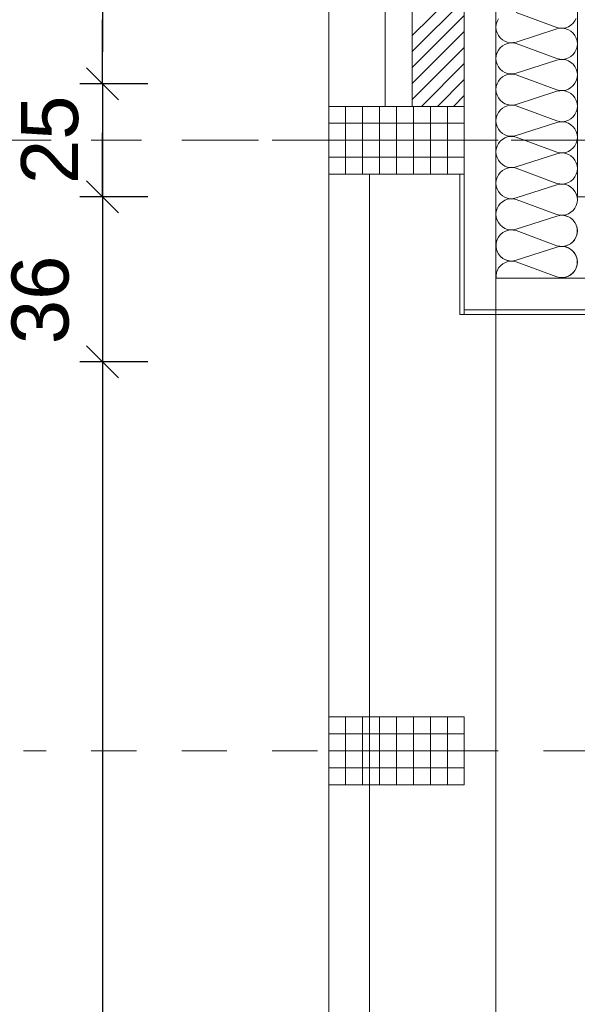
# Model space of a CAD drawing. Header units: metres. Extents: x -45.2 to 14.3, y -31.8 to 10.2.
# Tile 37 of 152: x -40.5 to -39.3, y -7.3 to -5.1. Entities that reach past the tile are written whole.
import ezdxf

# ---------------------------------------------------------------- set-up
doc = ezdxf.new("R2010")
doc.units = ezdxf.units.M
doc.header["$LTSCALE"] = 0.05
doc.linetypes.add('Achsen 01', pattern=[5.291531, 3.175, -1.058062, 0.352704, -0.705764])
doc.linetypes.add('Raster 01', pattern=[2, 1, -1])
doc.layers.get('0').update_dxf_attribs({"lineweight": 25})
for name, color, linetype, lineweight, true_color in [('014_Fassadenarbeiten-000 Aufsicht Betonfertigteile', 7, 'Continuous', 9, 0xc0c0c0), ('014_Fassadenarbeiten-000 Aufsicht Mauerwerk', 7, 'Continuous', 9, 0xa6a6a6), ('014_Fassadenarbeiten-330 mineralische Dämmung', 7, 'Continuous', 9, 0x666666), ('031_Metallbauarbeiten-330 Aufsicht Metallbauarbeiten', 7, 'Continuous', 9, 0xa6a6a6), ('032_Metallarbeiten-PR_Fassade', 7, 'Continuous', 13, 0x444444), ('AV1-Achsen', 1, 'Achsen 01', 18, 0xff0000), ('AV1-Raster', 7, 'Raster 01', 9, 0xa6a6a6)]:
    doc.layers.add(name, color=color, linetype=linetype, lineweight=lineweight, true_color=true_color)
for name, color, linetype, lineweight in [('014_Fassadenarbeiten-330 Betonfertigteile vertikal', 7, 'Continuous', 9), ('014_Fassadenarbeiten-330 Filtermauerwerk 11.5cm', 7, 'Continuous', 9), ('Bemaßung-Bemaßung', 7, 'Continuous', 9)]:
    doc.layers.add(name, color=color, linetype=linetype, lineweight=lineweight)
doc.styles.add('Arial', font='arial.ttf')

msp = doc.modelspace()

# ---------------------------------------------------------------- linework, layer by layer
at = {"color": 0, "linetype": 'ByBlock', "lineweight": -2}
for p, q in [((-40.325, -5.275), (-40.325, -5.2043)), ((-40.325, -5.275), (-40.325, -5.2043)), ((-40.325, -5.525), (-40.325, -5.4543)), ((-40.325, -5.525), (-40.325, -5.5957)), ((-40.325, -5.89), (-40.325, -5.9607)), ((-40.325, -5.89), (-40.325, -5.9607))]:
    msp.add_line(p, q, dxfattribs=at)
at = {"color": 0, "linetype": 'Continuous', "lineweight": 15}
for p, q in [((-40.2896, -5.3104), (-40.3604, -5.2396)), ((-40.2896, -5.3104), (-40.3604, -5.2396)), ((-40.2896, -5.5604), (-40.3604, -5.4896)), ((-40.3604, -5.4896), (-40.2896, -5.5604)), ((-40.3604, -5.8546), (-40.2896, -5.9254)), ((-40.3604, -5.8546), (-40.2896, -5.9254))]:
    msp.add_line(p, q, dxfattribs=at)
at = {"layer": '014_Fassadenarbeiten-000 Aufsicht Betonfertigteile'}
msp.add_lwpolyline([(-39.455, 0.305), (-39.455, -21.905), (-39.825, -22.275), (-39.825, 0.675)], close=True, dxfattribs=at)
at = {"layer": '014_Fassadenarbeiten-000 Aufsicht Mauerwerk'}
for points in [[(-39.525, -5.325), (-39.7, -5.325), (-39.7, -4.125), (-39.525, -4.125)], [(-39.7, -4.125), (-39.525, -4.125), (-39.525, -5.325), (-39.7, -5.325)]]:
    msp.add_lwpolyline(points, close=True, dxfattribs=at)
at = {"layer": '014_Fassadenarbeiten-330 Betonfertigteile vertikal', "color": 8, "linetype": 'Continuous', "lineweight": 9, "true_color": 0x808080}
for p, q in [((-39.7875, -5.325), (-39.7875, -5.475)), ((-39.75, -5.325), (-39.75, -5.475)), ((-39.7125, -5.325), (-39.7125, -5.475)), ((-39.675, -5.325), (-39.675, -5.475)), ((-39.6375, -5.325), (-39.6375, -5.475)), ((-39.6, -5.325), (-39.6, -5.475)), ((-39.5625, -5.325), (-39.5625, -5.475)), ((-39.7875, -6.675), (-39.7875, -6.825)), ((-39.75, -6.675), (-39.75, -6.825)), ((-39.7125, -6.675), (-39.7125, -6.825)), ((-39.675, -6.675), (-39.675, -6.825)), ((-39.6375, -6.675), (-39.6375, -6.825)), ((-39.6, -6.675), (-39.6, -6.825)), ((-39.5625, -6.675), (-39.5625, -6.825))]:
    msp.add_line(p, q, dxfattribs=at)
at = {"layer": '014_Fassadenarbeiten-330 Betonfertigteile vertikal', "color": 8, "linetype": 'Continuous', "lineweight": 13, "true_color": 0x808080}
for p, q in [((-39.825, -5.3625), (-39.525, -5.3625)), ((-39.825, -5.4), (-39.525, -5.4)), ((-39.825, -5.4375), (-39.525, -5.4375)), ((-39.825, -6.7125), (-39.525, -6.7125)), ((-39.825, -6.75), (-39.525, -6.75)), ((-39.825, -6.7875), (-39.525, -6.7875))]:
    msp.add_line(p, q, dxfattribs=at)
at = {"layer": '014_Fassadenarbeiten-330 Betonfertigteile vertikal'}
for points in [[(-39.525, -5.475), (-39.525, -5.325), (-39.825, -5.325), (-39.825, -5.475)], [(-39.525, -6.825), (-39.525, -6.675), (-39.825, -6.675), (-39.825, -6.825)]]:
    msp.add_lwpolyline(points, close=True, dxfattribs=at)
at = {"layer": '014_Fassadenarbeiten-330 Filtermauerwerk 11.5cm', "color": 8, "linetype": 'Continuous', "lineweight": 9, "true_color": 0x808080}
for p, q in [((-39.64, -5.1685), (-39.525, -5.0535)), ((-39.64, -5.2039), (-39.525, -5.0889)), ((-39.64, -5.2393), (-39.525, -5.1243)), ((-39.64, -5.2746), (-39.525, -5.1596)), ((-39.64, -5.31), (-39.525, -5.195)), ((-39.6197, -5.325), (-39.525, -5.2303)), ((-39.5843, -5.325), (-39.525, -5.2657)), ((-39.549, -5.325), (-39.525, -5.301))]:
    msp.add_line(p, q, dxfattribs=at)
at = {"layer": '014_Fassadenarbeiten-330 Filtermauerwerk 11.5cm'}
msp.add_lwpolyline([(-39.64, -4.125), (-39.525, -4.125), (-39.525, -5.325), (-39.64, -5.325)], close=True, dxfattribs=at)
at = {"layer": '014_Fassadenarbeiten-330 mineralische Dämmung'}
msp.add_lwpolyline([(-36.8275, -5.525), (-39.275, -5.525), (-39.275, 0.125), (-18.9, 0.125), (-18.9, 0.305), (-39.455, 0.305), (-39.455, -5.705), (-36.8275, -5.705)], close=True, dxfattribs=at)
for points in [[(-39.32, -5.7021), (-39.3137, -5.7035), (-39.3072, -5.7037), (-39.3008, -5.7027), (-39.2947, -5.7005), (-39.2892, -5.6972), (-39.2843, -5.6929), (-39.2803, -5.6878), (-39.2774, -5.682), (-39.2756, -5.6758), (-39.275, -5.6693), (-39.2756, -5.6629), (-39.2774, -5.6567), (-39.2803, -5.6509), (-39.2843, -5.6458), (-39.2892, -5.6415), (-39.2947, -5.6382), (-39.3008, -5.636), (-39.3072, -5.635), (-39.3137, -5.6351), (-39.32, -5.6365), (-39.41, -5.6655), (-39.41, -5.6655), (-39.4163, -5.6669), (-39.4228, -5.6671), (-39.4292, -5.666), (-39.4353, -5.6638), (-39.4408, -5.6605), (-39.4457, -5.6562), (-39.4497, -5.6511), (-39.4526, -5.6453), (-39.4544, -5.6391), (-39.455, -5.6327), (-39.4544, -5.6262), (-39.4526, -5.62), (-39.4497, -5.6142), (-39.4457, -5.6091), (-39.4408, -5.6048), (-39.4353, -5.6015), (-39.4292, -5.5993), (-39.4228, -5.5983), (-39.4163, -5.5985), (-39.41, -5.5999), (-39.32, -5.6332), (-39.32, -5.6332), (-39.3137, -5.6346), (-39.3072, -5.6348), (-39.3008, -5.6337), (-39.2947, -5.6315), (-39.2892, -5.6282), (-39.2843, -5.6239), (-39.2803, -5.6188), (-39.2774, -5.613), (-39.2756, -5.6068), (-39.275, -5.6004), (-39.2756, -5.5939), (-39.2774, -5.5877), (-39.2803, -5.5819), (-39.2843, -5.5768), (-39.2892, -5.5725), (-39.2947, -5.5692), (-39.3008, -5.567), (-39.3072, -5.566), (-39.3137, -5.5662), (-39.32, -5.5676), (-39.41, -5.5965), (-39.41, -5.5965), (-39.4163, -5.5979), (-39.4228, -5.5981), (-39.4292, -5.5971), (-39.4353, -5.5949), (-39.4408, -5.5916), (-39.4457, -5.5873), (-39.4497, -5.5822), (-39.4526, -5.5764), (-39.4544, -5.5702), (-39.455, -5.5637), (-39.4544, -5.5573), (-39.4526, -5.5511), (-39.4497, -5.5453), (-39.4457, -5.5402), (-39.4408, -5.5359), (-39.4353, -5.5326), (-39.4292, -5.5304), (-39.4228, -5.5294), (-39.4163, -5.5296), (-39.41, -5.531), (-39.32, -5.5642), (-39.32, -5.5642), (-39.3137, -5.5656), (-39.3072, -5.5658), (-39.3008, -5.5648), (-39.2947, -5.5626), (-39.2892, -5.5593), (-39.2843, -5.555), (-39.2803, -5.5499), (-39.2774, -5.5441), (-39.2756, -5.5379), (-39.275, -5.5314), (-39.2756, -5.525), (-39.2774, -5.5188), (-39.2803, -5.513), (-39.2843, -5.5079), (-39.2892, -5.5036), (-39.2947, -5.5003), (-39.3008, -5.4981), (-39.3072, -5.4971), (-39.3137, -5.4973), (-39.32, -5.4987), (-39.41, -5.5276), (-39.41, -5.5276), (-39.4163, -5.529), (-39.4228, -5.5292), (-39.4292, -5.5281), (-39.4353, -5.5259), (-39.4408, -5.5226), (-39.4457, -5.5183), (-39.4497, -5.5132), (-39.4526, -5.5075), (-39.4544, -5.5012), (-39.455, -5.4948), (-39.4544, -5.4883), (-39.4526, -5.4821), (-39.4497, -5.4764), (-39.4457, -5.4712), (-39.4408, -5.4669), (-39.4353, -5.4636), (-39.4292, -5.4614), (-39.4228, -5.4604), (-39.4163, -5.4606), (-39.41, -5.462), (-39.32, -5.4953), (-39.32, -5.4953), (-39.3137, -5.4967), (-39.3072, -5.4969), (-39.3008, -5.4958), (-39.2947, -5.4936), (-39.2892, -5.4903), (-39.2843, -5.486), (-39.2803, -5.4809), (-39.2774, -5.4752), (-39.2756, -5.4689), (-39.275, -5.4625), (-39.2756, -5.456), (-39.2774, -5.4498), (-39.2803, -5.4441), (-39.2843, -5.4389), (-39.2892, -5.4347), (-39.2947, -5.4313), (-39.3008, -5.4291), (-39.3072, -5.4281), (-39.3137, -5.4283), (-39.32, -5.4297), (-39.41, -5.4586), (-39.41, -5.4586), (-39.4163, -5.46), (-39.4228, -5.4602), (-39.4292, -5.4592), (-39.4353, -5.457), (-39.4408, -5.4537), (-39.4457, -5.4494), (-39.4497, -5.4443), (-39.4526, -5.4385), (-39.4544, -5.4323), (-39.455, -5.4258), (-39.4544, -5.4194), (-39.4526, -5.4132), (-39.4497, -5.4074), (-39.4457, -5.4023), (-39.4408, -5.398), (-39.4353, -5.3947), (-39.4292, -5.3925), (-39.4228, -5.3915), (-39.4163, -5.3917), (-39.41, -5.3931), (-39.32, -5.4263), (-39.32, -5.4263), (-39.3137, -5.4277), (-39.3072, -5.4279), (-39.3008, -5.4269), (-39.2947, -5.4247), (-39.2892, -5.4214), (-39.2843, -5.4171), (-39.2803, -5.412), (-39.2774, -5.4062), (-39.2756, -5.4), (-39.275, -5.3935), (-39.2756, -5.3871), (-39.2774, -5.3809), (-39.2803, -5.3751), (-39.2843, -5.37), (-39.2892, -5.3657), (-39.2947, -5.3624), (-39.3008, -5.3602), (-39.3072, -5.3592), (-39.3137, -5.3594), (-39.32, -5.3608), (-39.41, -5.3897), (-39.41, -5.3897), (-39.4163, -5.3911), (-39.4228, -5.3913), (-39.4292, -5.3903), (-39.4353, -5.388), (-39.4408, -5.3847), (-39.4457, -5.3805), (-39.4497, -5.3753), (-39.4526, -5.3696), (-39.4544, -5.3633), (-39.455, -5.3569), (-39.4544, -5.3505), (-39.4526, -5.3442), (-39.4497, -5.3385), (-39.4457, -5.3333), (-39.4408, -5.3291), (-39.4353, -5.3258), (-39.4292, -5.3236), (-39.4228, -5.3225), (-39.4163, -5.3227), (-39.41, -5.3241), (-39.32, -5.3574), (-39.32, -5.3574), (-39.3137, -5.3588), (-39.3072, -5.359), (-39.3008, -5.3579), (-39.2947, -5.3557), (-39.2892, -5.3524), (-39.2843, -5.3482), (-39.2803, -5.343), (-39.2774, -5.3373), (-39.2756, -5.331), (-39.275, -5.3246), (-39.2756, -5.3182), (-39.2774, -5.3119), (-39.2803, -5.3062), (-39.2843, -5.3011), (-39.2892, -5.2968), (-39.2947, -5.2935), (-39.3008, -5.2913), (-39.3072, -5.2902), (-39.3137, -5.2904), (-39.32, -5.2918), (-39.41, -5.3207), (-39.41, -5.3207), (-39.4163, -5.3221), (-39.4228, -5.3223), (-39.4292, -5.3213), (-39.4353, -5.3191), (-39.4408, -5.3158), (-39.4457, -5.3115), (-39.4497, -5.3064), (-39.4526, -5.3006), (-39.4544, -5.2944), (-39.455, -5.288), (-39.4544, -5.2815), (-39.4526, -5.2753), (-39.4497, -5.2695), (-39.4457, -5.2644), (-39.4408, -5.2601), (-39.4353, -5.2568), (-39.4292, -5.2546), (-39.4228, -5.2536), (-39.4163, -5.2538), (-39.41, -5.2552), (-39.32, -5.2884), (-39.32, -5.2884), (-39.3137, -5.2898), (-39.3072, -5.29), (-39.3008, -5.289), (-39.2947, -5.2868), (-39.2892, -5.2835), (-39.2843, -5.2792), (-39.2803, -5.2741), (-39.2774, -5.2683), (-39.2756, -5.2621), (-39.275, -5.2557), (-39.2756, -5.2492), (-39.2774, -5.243), (-39.2803, -5.2372), (-39.2843, -5.2321), (-39.2892, -5.2278), (-39.2947, -5.2245), (-39.3008, -5.2223), (-39.3072, -5.2213), (-39.3137, -5.2215), (-39.32, -5.2229), (-39.41, -5.2518), (-39.41, -5.2518), (-39.4163, -5.2532), (-39.4228, -5.2534), (-39.4292, -5.2524), (-39.4353, -5.2502), (-39.4408, -5.2469), (-39.4457, -5.2426), (-39.4497, -5.2374), (-39.4526, -5.2317), (-39.4544, -5.2255), (-39.455, -5.219), (-39.4544, -5.2126), (-39.4526, -5.2063), (-39.4497, -5.2006), (-39.4457, -5.1955), (-39.4408, -5.1912), (-39.4353, -5.1879), (-39.4292, -5.1857), (-39.4228, -5.1846), (-39.4163, -5.1848), (-39.41, -5.1862), (-39.32, -5.2195), (-39.32, -5.2195), (-39.3137, -5.2209), (-39.3072, -5.2211), (-39.3008, -5.2201), (-39.2947, -5.2179), (-39.2892, -5.2145), (-39.2843, -5.2103), (-39.2803, -5.2051), (-39.2774, -5.1994), (-39.2756, -5.1932), (-39.275, -5.1867), (-39.2756, -5.1803), (-39.2774, -5.174), (-39.2803, -5.1683), (-39.2843, -5.1632), (-39.2892, -5.1589), (-39.2947, -5.1556), (-39.3008, -5.1534), (-39.3072, -5.1523), (-39.3137, -5.1525), (-39.32, -5.1539), (-39.41, -5.1829), (-39.41, -5.1829), (-39.4163, -5.1842), (-39.4228, -5.1844), (-39.4292, -5.1834), (-39.4353, -5.1812), (-39.4408, -5.1779), (-39.4457, -5.1736), (-39.4497, -5.1685), (-39.4526, -5.1627), (-39.4544, -5.1565), (-39.455, -5.1501), (-39.4544, -5.1436), (-39.4526, -5.1374), (-39.4497, -5.1316)], [(-39.41, -5.1173), (-39.32, -5.1506), (-39.32, -5.1506), (-39.3137, -5.1519), (-39.3072, -5.1521), (-39.3008, -5.1511), (-39.2947, -5.1489), (-39.2892, -5.1456), (-39.2843, -5.1413), (-39.2803, -5.1362), (-39.2774, -5.1304)], [(-39.32, -5.5676), (-39.314, -5.5662), (-39.3078, -5.566), (-39.3017, -5.5668), (-39.2959, -5.5687), (-39.2904, -5.5717), (-39.2856, -5.5755), (-39.2816, -5.5802), (-39.2816, -5.5802), (-39.2784, -5.5855), (-39.2762, -5.5912), (-39.2751, -5.5973), (-39.2751, -5.6035), (-39.2762, -5.6095), (-39.2784, -5.6153), (-39.2816, -5.6206), (-39.2816, -5.6206), (-39.2856, -5.6252), (-39.2904, -5.6291), (-39.2959, -5.632), (-39.3017, -5.6339), (-39.3078, -5.6348), (-39.314, -5.6345), (-39.32, -5.6332), (-39.41, -5.5999), (-39.41, -5.5999), (-39.416, -5.5985), (-39.4222, -5.5983), (-39.4283, -5.5991), (-39.4342, -5.601), (-39.4396, -5.604), (-39.4444, -5.6078), (-39.4485, -5.6125), (-39.4485, -5.6125), (-39.4516, -5.6178), (-39.4538, -5.6235), (-39.4549, -5.6296), (-39.4549, -5.6358), (-39.4538, -5.6418), (-39.4516, -5.6476), (-39.4485, -5.6529), (-39.4485, -5.6529), (-39.4444, -5.6576), (-39.4396, -5.6614), (-39.4342, -5.6643), (-39.4283, -5.6662), (-39.4222, -5.6671), (-39.416, -5.6668), (-39.41, -5.6655), (-39.32, -5.6365), (-39.32, -5.6365), (-39.314, -5.6352), (-39.3078, -5.6349), (-39.3017, -5.6358), (-39.2959, -5.6377), (-39.2904, -5.6406), (-39.2856, -5.6445), (-39.2816, -5.6491), (-39.2816, -5.6491), (-39.2784, -5.6544), (-39.2762, -5.6602), (-39.2751, -5.6662), (-39.2751, -5.6724), (-39.2762, -5.6785), (-39.2784, -5.6843), (-39.2816, -5.6895), (-39.2816, -5.6895), (-39.2856, -5.6942), (-39.2904, -5.698), (-39.2959, -5.701), (-39.3017, -5.7029), (-39.3078, -5.7037), (-39.314, -5.7035), (-39.32, -5.7021), (-39.41, -5.6688), (-39.41, -5.6688), (-39.416, -5.6675), (-39.4222, -5.6672), (-39.4284, -5.6681), (-39.4342, -5.67), (-39.4397, -5.673), (-39.4445, -5.6769), (-39.4486, -5.6816), (-39.4517, -5.6869), (-39.4538, -5.6927), (-39.4549, -5.6988), (-39.4548, -5.705)], [(-39.3184, -5.705), (-39.3124, -5.704), (-39.3064, -5.704), (-39.3005, -5.705)]]:
    msp.add_lwpolyline(points, dxfattribs=at)
at = {"layer": '031_Metallbauarbeiten-330 Aufsicht Metallbauarbeiten'}
msp.add_lwpolyline([(-39.735, -5.475), (-39.735, -8.1), (-38.94, -8.1), (-38.94, -5.785), (-39.525, -5.785), (-39.525, -5.475)], close=True, dxfattribs=at)
at = {"layer": '032_Metallarbeiten-PR_Fassade', "color": 251, "true_color": 0x555555}
msp.add_lwpolyline([(-39.525, -5.775), (-39.525, -5.475), (-39.535, -5.475), (-39.535, -5.785), (-38.94, -5.785), (-38.94, -5.775)], close=True, dxfattribs=at)
at = {"layer": 'AV1-Achsen'}
msp.add_line((-43.35, -5.4), (4.2, -5.4), dxfattribs=at)
at = {"layer": 'AV1-Raster'}
for p, q in [((1.35, -5.4), (-40.5, -5.4)), ((1.35, -6.75), (-40.5, -6.75))]:
    msp.add_line(p, q, dxfattribs=at)
at = {"layer": 'Bemaßung-Bemaßung', "color": 0, "linetype": 'Continuous', "lineweight": -2}
for p, q in [((-40.325, -0.1957), (-40.325, -5.2043)), ((-40.325, -5.2043), (-40.325, -5.1336)), ((-40.225, -5.275), (-40.375, -5.275)), ((-40.225, -5.275), (-40.375, -5.275)), ((-40.325, -5.275), (-40.325, -5.525)), ((-40.325, -5.4543), (-40.325, -5.3836)), ((-40.225, -5.525), (-40.375, -5.525)), ((-40.225, -5.525), (-40.375, -5.525)), ((-40.325, -5.525), (-40.325, -5.89)), ((-40.325, -5.5957), (-40.325, -5.6664)), ((-40.225, -5.89), (-40.375, -5.89)), ((-40.225, -5.89), (-40.375, -5.89)), ((-40.325, -5.9607), (-40.325, -15.6393)), ((-40.325, -5.9607), (-40.325, -6.0314))]:
    msp.add_line(p, q, dxfattribs=at)
at = {"layer": 'Defpoints', "color": 0, "lineweight": 0}
for p, q in [((-40.325, -5.275), (-40.325, -5.275)), ((-39.825, -5.325), (-39.825, -5.325)), ((-39.825, -5.325), (-39.825, -5.325)), ((-39.825, -5.475), (-39.825, -5.475)), ((-39.825, -5.475), (-39.825, -5.475)), ((-40.325, -5.525), (-40.325, -5.525)), ((-40.325, -5.89), (-40.325, -5.89)), ((-39.825, -6.675), (-39.825, -6.675)), ((-39.825, -6.675), (-39.825, -6.675)), ((-39.825, -6.825), (-39.825, -6.825)), ((-39.825, -6.825), (-39.825, -6.825))]:
    msp.add_line(p, q, dxfattribs=at)

# ---------------------------------------------------------------- texts
at = {"layer": 'Bemaßung-Bemaßung', "color": 0, "char_height": 0.12609, "attachment_point": 7, "rotation": 90, "style": 'Arial'}
for s, insert in [('25', (-40.3774, -5.497)), ('36', (-40.3985, -5.851))]:
    msp.add_mtext(s, dxfattribs=dict(at, insert=insert))

doc.saveas('drawing.dxf')
